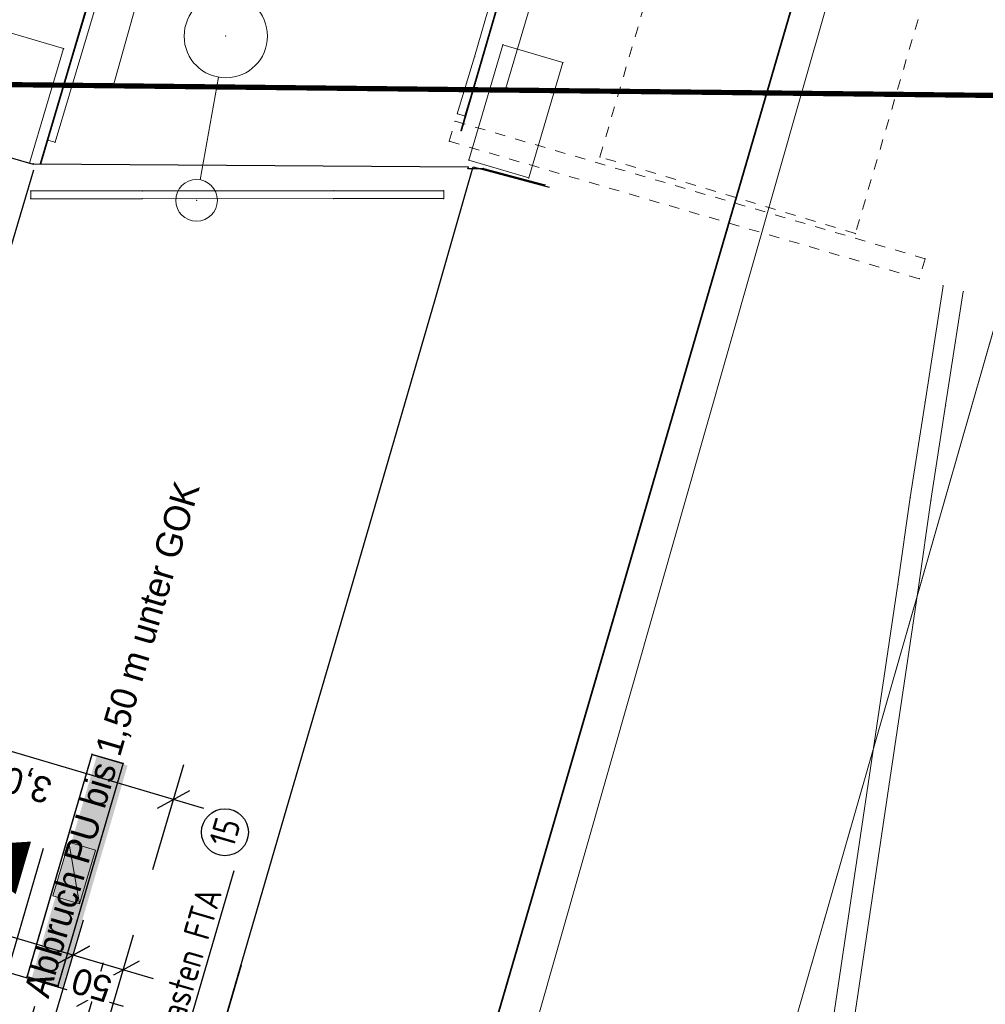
# Model space of a CAD drawing. Header units: millimetres. Extents: x -191 to 81095, y -508122 to 28741.
# Tile 96 of 251: x 5019 to 5028, y 10037 to 10047. Entities that reach past the tile are written whole.
import ezdxf
from ezdxf import colors
from ezdxf.entities.mleader import LeaderData, LeaderLine
from ezdxf.enums import TextEntityAlignment as Align
from ezdxf.math import Vec2, Vec3

# ---------------------------------------------------------------- set-up
doc = ezdxf.new("R2010")
doc.units = ezdxf.units.MM
for name, pattern in [('ACAD_ISO10W100', [18, 12, -3, 0, -3]), ('AUSGEZOGEN', [2, 1, 1]), ('Marx-Verm$0$1', [0]), ('Marx-Verm$0$2', [0.16, 0.06, -0.1]), ('Marx-Verm$0$3', [0.26, 0.11, -0.15]), ('Marx-Verm$0$4', [0.36, 0.16, -0.2]), ('STRICHPUNKT', [1, 0.5, -0.25, 0, -0.25]), ('VE22-087 DB - VST Hervest-Dorsten ALK VA2736$0$1', [0])]:
    doc.linetypes.add(name, pattern=pattern)
doc.layers.get('0').update_dxf_attribs({"color": 251})
for name, color, linetype, lineweight in [('240620_Dorsten Achse$0$EB-2236S-QPLIN-TXT', 7, 'Continuous', 35), ('240620_Dorsten Achse$0$EB-62236R-A-ACHSE', 1, 'Continuous', 35), ('EB-2236R-A-ACHSE', 2, 'Continuous', 35), ('Marx-Verm$0$L_B-Bstg', 251, 'Marx-Verm$0$1', 18), ('Marx-Verm$0$L_BBauwerk', 251, 'Marx-Verm$0$1', 18), ('Marx-Verm$0$L_BKanaele', 251, 'Marx-Verm$0$1', 18), ('Marx-Verm$0$S_B-Bstg', 251, 'Marx-Verm$0$1', 18), ('Marx-Verm$0$S_BBauwerk', 251, 'Marx-Verm$0$1', 18), ('Marx-Verm$0$S_BKanaele', 251, 'Marx-Verm$0$1', 18), ('Marx-Verm$0$S_BVersorg', 251, 'Marx-Verm$0$1', 18), ('TTK-P-Treppe oben', 12, 'Continuous', 25), ('TTK-P-Treppe unten', 12, 'Continuous', 25), ('VE22-087 DB - VST Hervest-Dorsten ALK VA2736$0$AX_Bahnverkehr', 7, 'VE22-087 DB - VST Hervest-Dorsten ALK VA2736$0$1', 18), ('VE22-087 DB - VST Hervest-Dorsten ALK VA2736$0$AX_BauwerkImVerkehrsbereich', 7, 'VE22-087 DB - VST Hervest-Dorsten ALK VA2736$0$1', 18), ('VE22-087 DB - VST Hervest-Dorsten ALK VA2736$0$AX_Flurstueck', 9, 'VE22-087 DB - VST Hervest-Dorsten ALK VA2736$0$1', 18), ('VE22-087 DB - VST Hervest-Dorsten ALK VA2736$0$AX_Gehoelz', 7, 'VE22-087 DB - VST Hervest-Dorsten ALK VA2736$0$1', 18), ('VE22-087 DB - VST Hervest-Dorsten ALK VA2736$0$AX_Gleis', 7, 'VE22-087 DB - VST Hervest-Dorsten ALK VA2736$0$1', 18), ('VE22-087 DB - VST Hervest-Dorsten ALK VA2736$0$AX_UnlandVegetationsloseFlaeche', 7, 'VE22-087 DB - VST Hervest-Dorsten ALK VA2736$0$1', 18)]:
    doc.layers.add(name, color=color, linetype=linetype, lineweight=lineweight)
for name, color, linetype in [('TTK-DB-Grenze', 110, 'AUSGEZOGEN'), ('TTK-P-Abbruch', 40, 'Continuous'), ('TTK-P-Entwässerung unten', 160, 'AUSGEZOGEN'), ('TTK-P-TEXT', 12, 'AUSGEZOGEN'), ('TTK-Schnittlinien 100', 3, 'Continuous'), ('XREF ALK Kataster', 251, 'Continuous'), ('XREF Nachvermessung', 7, 'Continuous'), ('XYYY_44400---_Niederspannungsinstallationsanlagen', 7, 'Continuous'), ('XYYY_44500-T-_Beleuchtungsanlagen_Texte Stromkreis', 10, 'Continuous')]:
    doc.layers.add(name, color=color, linetype=linetype)
doc.styles.add('AKG DIN 6776', font='AKG_DIN67.TTF')
doc.styles.add('iso', font='isocpeur.ttf')
doc.styles.add('ISOCP', font='ISOCP.SHX', dxfattribs={"width": 0.9})
doc.dimstyles.new('TTK', dxfattribs={"dimtxt": 2.5, "dimasz": 2.5, "dimexe": 3.5, "dimexo": 0.1, "dimgap": 1, "dimtad": 1, "dimzin": 0, "dimtxsty": 'AKG DIN 6776', "dimblk": 'OBLIQUE', "dimcen": -0.09, "dimdle": 3, "dimclrd": 256, "dimclre": 256, "dimclrt": 256, "dimadec": 3, "dimazin": 0, "dimtfac": 1, "dimtofl": 0, "dimtmove": 0, "dimatfit": 3, "dimldrblk": 'OBLIQUE', "dimfxl": 7, "dimfxlon": 1, "dimtolj": 1, "dimtzin": 0, "dimlwd": -1, "dimlwe": -1, "dimarcsym": 0})

# ---------------------------------------------------------------- blocks, each defined once
blk = doc.blocks.new('VE22-087 DB - VST Hervest-Dorsten ALK VA2736')
at = {"layer": 'VE22-087 DB - VST Hervest-Dorsten ALK VA2736$0$AX_Bahnverkehr', "color": 253, "linetype": 'VE22-087 DB - VST Hervest-Dorsten ALK VA2736$0$1', "lineweight": 13, "ltscale": 0.5, "true_color": 0x999999}
for points in [[(5033.6675, 10095.3423, 0), (5028.8726, 10095.3904, 0), (5018.4641, 10059.5751, 0), (5016.137, 10051.5662, 0), (5014.5469, 10046.0941, 0), (5019.8293, 10046.0395, 0), (5021.4692, 10051.8812, 0), (5023.222, 10058.1242, 0)], [(5038.2173, 10095.2965, 0), (5026.9787, 10057.414, 0), (5025.4059, 10052.1135, 0), (5023.5924, 10046.0009, 0), (5028.9209, 10045.9456, 0), (5030.807, 10052.4325, 0), (5032.0966, 10056.8697, 0), (5043.2524, 10095.2461, 0)]]:
    blk.add_polyline3d(points, close=True, dxfattribs=at)
blk.add_polyline3d([(5021.5918, 10020.3833, 0), (5025.6313, 10034.4721, 0), (5028.9209, 10045.9456, 0), (5023.5924, 10046.0009, 0), (5019.8293, 10046.0395, 0), (5014.5469, 10046.0941, 0), (5014.0544, 10046.0994, 0), (5013.1337, 10045.9648, 0), (5013.1033, 10045.8689, 0), (5009.6528, 10045.0998, 0), (5008.7208, 10044.6827, 0), (5007.8814, 10044.1411, 0), (5007.1672, 10043.4469, 0), (5006.6477, 10042.5531, 0), (5004.886, 10036.705, 0), (5003.021, 10037.3146, 0), (5002.5052, 10035.8915, 0), (5000.9372, 10031.5697, 0), (4996.6817, 10033.2005, 0), (4996.0058, 10031.812, 0), (5001.6397, 10029.6191, 0), (5002.0924, 10031.1905, 0), (5007.0846, 10029.551, 0), (5004.9421, 10022.3517, 0)], dxfattribs=at)
at = {"layer": 'VE22-087 DB - VST Hervest-Dorsten ALK VA2736$0$AX_BauwerkImVerkehrsbereich', "color": 253, "linetype": 'VE22-087 DB - VST Hervest-Dorsten ALK VA2736$0$1', "lineweight": 13, "ltscale": 0.5, "true_color": 0x999999}
for points in [[(5033.6675, 10095.3423, 0), (5028.8726, 10095.3904, 0), (5018.4641, 10059.5751, 0), (5016.137, 10051.5662, 0), (5014.5469, 10046.0941, 0), (5019.8293, 10046.0395, 0), (5021.4692, 10051.8812, 0), (5023.222, 10058.1242, 0)], [(5038.2173, 10095.2965, 0), (5026.9787, 10057.414, 0), (5025.4059, 10052.1135, 0), (5023.5924, 10046.0009, 0), (5028.9209, 10045.9456, 0), (5030.807, 10052.4325, 0), (5032.0966, 10056.8697, 0), (5043.2524, 10095.2461, 0)]]:
    blk.add_polyline3d(points, close=True, dxfattribs=at)
at = {"layer": 'VE22-087 DB - VST Hervest-Dorsten ALK VA2736$0$AX_Flurstueck', "linetype": 'VE22-087 DB - VST Hervest-Dorsten ALK VA2736$0$1', "lineweight": 13, "ltscale": 0.5}
blk.add_polyline3d([(5045.6009, 10053.3052, 0), (5047.1827, 10057.8876, 0), (5059.3434, 10093.1132, 0), (5059.3448, 10095.0843, 0), (5043.2524, 10095.2461, 0), (5038.2173, 10095.2965, 0), (5033.6675, 10095.3423, 0), (5028.8726, 10095.3904, 0), (5027.7907, 10095.4014, 0), (5027.7511, 10093.4392, 0), (5016.883, 10058.1425, 0), (5015.0418, 10052.1621, 0), (5013.1337, 10045.9648, 0), (5014.0544, 10046.0994, 0), (5014.5469, 10046.0941, 0), (5019.8293, 10046.0395, 0), (5023.5924, 10046.0009, 0), (5028.9209, 10045.9456, 0), (5042.8425, 10045.8026, 0), (5042.8161, 10045.2386, 0)], close=True, dxfattribs=at)
blk.add_polyline3d([(5028.9209, 10045.9456, 0), (5023.5924, 10046.0009, 0), (5019.8293, 10046.0395, 0), (5014.5469, 10046.0941, 0), (5014.0544, 10046.0994, 0), (5013.1337, 10045.9648, 0), (5013.1033, 10045.8689, 0), (5009.6528, 10045.0998, 0), (5008.7208, 10044.6827, 0), (5007.8814, 10044.1411, 0), (5007.1672, 10043.4469, 0), (5006.6477, 10042.5531, 0), (5004.886, 10036.705, 0), (5004.415, 10035.1421, 0), (5002.5052, 10035.8915, 0), (5000.9372, 10031.5697, 0), (4996.6817, 10033.2005, 0), (4996.0058, 10031.812, 0), (5001.6397, 10029.6191, 0), (4996.9839, 10014.4106, 0), (4995.4133, 10009.2822, 0), (4990.7172, 9993.9406, 0)], dxfattribs=at)
at = {"layer": 'VE22-087 DB - VST Hervest-Dorsten ALK VA2736$0$AX_Gehoelz', "color": 3, "linetype": 'VE22-087 DB - VST Hervest-Dorsten ALK VA2736$0$1', "lineweight": 13, "ltscale": 0.5, "true_color": 0x00ff00}
blk.add_polyline3d([(5023.8388, 9939.5474, 0), (5048.1496, 10019.7966, 0), (5052.0987, 10037.4318, 0), (5053.2377, 10042.9334, 0), (5049.9004, 10042.6276, 0), (5042.8161, 10045.2386, 0), (5042.8425, 10045.8026, 0), (5028.9209, 10045.9456, 0), (5025.6313, 10034.4721, 0), (5021.5918, 10020.3833, 0), (5017.8561, 10007.3536, 0), (5013.823, 9993.287, 0), (5011.7577, 9986.0808, 0), (5009.7644, 9979.1287, 0), (5007.8048, 9972.2956, 0)], dxfattribs=at)
at = {"layer": 'VE22-087 DB - VST Hervest-Dorsten ALK VA2736$0$AX_Gleis', "color": 7, "linetype": 'VE22-087 DB - VST Hervest-Dorsten ALK VA2736$0$1', "lineweight": 13, "ltscale": 0.5}
for points in [[(5026.4368, 10045.9717, 0), (5040.5522, 10095.2732, 0)], [(4978.7656, 9881.8367, 0), (4980.9803, 9889.4273, 0), (4984.1207, 9900.2583, 0), (4987.187, 9910.8362, 0), (4990.5042, 9922.1443, 0), (4993.5509, 9932.5285, 0), (4996.8132, 9943.6531, 0), (4998.187, 9948.3368, 0), (5001.4033, 9959.4961, 0), (5004.5402, 9970.38, 0), (5005.8298, 9974.8533, 0), (5008.7099, 9984.7516, 0), (5011.7161, 9995.0806, 0), (5013.2699, 10000.4196, 0), (5015.02, 10006.4364, 0), (5018.1494, 10017.1911, 0), (5021.5904, 10029.015, 0), (5024.8156, 10040.2867, 0), (5026.4368, 10045.9717, 0)]]:
    blk.add_polyline3d(points, dxfattribs=at)
at = {"layer": 'VE22-087 DB - VST Hervest-Dorsten ALK VA2736$0$AX_UnlandVegetationsloseFlaeche', "color": 253, "linetype": 'VE22-087 DB - VST Hervest-Dorsten ALK VA2736$0$1', "lineweight": 13, "ltscale": 0.5, "true_color": 0x999999}
blk.add_polyline3d([(5027.7907, 10095.4014, 0), (5027.7511, 10093.4392, 0), (5016.883, 10058.1425, 0), (5015.0418, 10052.1621, 0), (5013.1337, 10045.9648, 0), (5014.0544, 10046.0994, 0), (5014.5469, 10046.0941, 0), (5019.8293, 10046.0395, 0), (5023.5924, 10046.0009, 0), (5028.9209, 10045.9456, 0), (5042.8425, 10045.8026, 0), (5042.8161, 10045.2386, 0), (5049.9004, 10042.6276, 0), (5053.2377, 10042.9334, 0), (5078.6921, 10094.7327, 0), (5074.5929, 10094.805, 0), (5059.4829, 10095.0821, 0), (5059.3448, 10095.0843, 0), (5043.2524, 10095.2461, 0), (5038.2173, 10095.2965, 0), (5033.6675, 10095.3423, 0), (5028.8726, 10095.3904, 0)], close=True, dxfattribs=at)
blk = doc.blocks.new('_OBLIQUE')
at = {"color": 0, "linetype": 'ByBlock'}
blk.add_line((-0.5, -0.5), (0.5, 0.5), dxfattribs=at)
blk = doc.blocks.new('*D1320')
at = {"layer": 'DEFPOINTS', "color": 0}
for p in [(5019.6401, 10037.3118), (5016.6107, 10036.9374), (5019.2963, 10036.1497)]:
    blk.add_point(p, dxfattribs=at)
at = {"layer": 'TTK-P-Treppe oben'}
for p, q in [((5016.7578, 10037.4346), (5017.0556, 10038.4414)), ((5016.6687, 10038.1909), (5019.9278, 10037.2267)), ((5019.4415, 10036.6406), (5019.7394, 10037.6474))]:
    blk.add_line(p, q, dxfattribs=at)
at = {"layer": 'TTK-P-Treppe oben', "xscale": 0.25, "yscale": 0.25, "zscale": 0.25}
for p, rotation in [((5016.9564, 10038.1058), 163.5187373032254), ((5019.6401, 10037.3118), 343.5187373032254)]:
    blk.add_blockref('_OBLIQUE', p, dxfattribs=dict(at, rotation=rotation))
at = {"layer": 'TTK-P-Treppe oben', "insert": (5018.2291, 10037.475), "char_height": 0.25, "attachment_point": 5, "rotation": 163.51874, "style": 'AKG DIN 6776'}
blk.add_mtext('\\A1;2,80', dxfattribs=at)
blk = doc.blocks.new('_None')
blk = doc.blocks.new('*D1291')
at = {"layer": 'DEFPOINTS', "color": 0}
for p in [(5020.4126, 10039.2114), (5016.6108, 10036.9379), (5019.49, 10036.0928)]:
    blk.add_point(p, dxfattribs=at)
at = {"layer": 'TTK-P-Treppe unten'}
for p, q in [((5017.3367, 10039.3914), (5017.6345, 10040.3983)), ((5017.2476, 10040.1478), (5020.7003, 10039.1263)), ((5020.214, 10038.5401), (5020.5119, 10039.547))]:
    blk.add_line(p, q, dxfattribs=at)
at = {"layer": 'TTK-P-Treppe unten', "xscale": 0.25, "yscale": 0.25, "zscale": 0.25}
for p, rotation in [((5017.5353, 10040.0627), 163.5187373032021), ((5020.4126, 10039.2114), 343.5187373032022)]:
    blk.add_blockref('_OBLIQUE', p, dxfattribs=dict(at, rotation=rotation))
at = {"layer": 'TTK-P-Treppe unten', "insert": (5018.9236, 10039.3976), "char_height": 0.25, "attachment_point": 5, "rotation": 163.51874, "style": 'AKG DIN 6776'}
blk.add_mtext('\\A1;3,00', dxfattribs=at)
blk = doc.blocks.new('*D1289')
at = {"layer": 'DEFPOINTS', "color": 0}
for p in [(5019.4498, 10037.7194), (5016.8139, 10036.5656), (5018.9251, 10035.9459)]:
    blk.add_point(p, dxfattribs=at)
at = {"layer": 'TTK-P-Treppe unten'}
for p, q in [((5017.1414, 10037.6724), (5017.4392, 10038.6792)), ((5017.0523, 10038.4287), (5019.7375, 10037.6343)), ((5019.2512, 10037.0481), (5019.5491, 10038.055))]:
    blk.add_line(p, q, dxfattribs=at)
at = {"layer": 'TTK-P-Treppe unten', "xscale": 0.25, "yscale": 0.25, "zscale": 0.25}
for p, rotation in [((5017.34, 10038.3436), 163.5187373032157), ((5019.4498, 10037.7194), 343.5187373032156)]:
    blk.add_blockref('_OBLIQUE', p, dxfattribs=dict(at, rotation=rotation))
at = {"layer": 'TTK-P-Treppe unten', "insert": (5018.2622, 10037.8164), "char_height": 0.25, "attachment_point": 5, "rotation": 163.51874, "style": 'AKG DIN 6776'}
blk.add_mtext('\\A1;2,20', dxfattribs=at)
blk = doc.blocks.new('*D1288')
at = {"layer": 'DEFPOINTS', "color": 0}
for p in [(5019.93, 10037.5773), (5018.9055, 10035.8792), (5019.3859, 10035.7382)]:
    blk.add_point(p, dxfattribs=at)
at = {"layer": 'TTK-P-Treppe unten'}
for p, q in [((5019.2514, 10037.0481), (5019.5492, 10038.055)), ((5019.7314, 10036.9061), (5020.0293, 10037.9129)), ((5019.1623, 10037.8045), (5020.2177, 10037.4922))]:
    blk.add_line(p, q, dxfattribs=at)
at = {"layer": 'TTK-P-Treppe unten', "xscale": 0.25, "yscale": 0.25, "zscale": 0.25}
for p, rotation in [((5019.4499, 10037.7193), 163.5187373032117), ((5019.93, 10037.5773), 343.5187373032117)]:
    blk.add_blockref('_OBLIQUE', p, dxfattribs=dict(at, rotation=rotation))
at = {"layer": 'TTK-P-Treppe unten', "insert": (5019.6261, 10037.4326), "char_height": 0.25, "attachment_point": 5, "rotation": 163.51874, "style": 'AKG DIN 6776', "bg_fill": 3, "box_fill_scale": 1.1, "bg_fill_color": 256, "bg_fill_true_color": 13158600, "bg_fill_transparency": 0}
blk.add_mtext('\\A1;50', dxfattribs=at)
blk = doc.blocks.new('*D1282')
at = {"layer": 'DEFPOINTS', "color": 0}
for p in [(5021.1236, 10037.8282), (5023.5187, 10037.1113), (5023.2614, 10036.2416)]:
    blk.add_point(p, dxfattribs=at)
at = {"layer": 'TTK-P-Treppe oben'}
for p, q in [((5021.0626, 10037.6221), (5020.7647, 10036.6153)), ((5020.5764, 10037.036), (5023.549, 10036.1565)), ((5023.46, 10036.9129), (5023.1621, 10035.906))]:
    blk.add_line(p, q, dxfattribs=at)
at = {"layer": 'TTK-P-Treppe oben', "xscale": 0.25, "yscale": 0.25, "zscale": 0.25}
for p, rotation in [((5020.864, 10036.9509), 163.5187373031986), ((5023.2614, 10036.2416), 343.5187373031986)]:
    blk.add_blockref('_OBLIQUE', p, dxfattribs=dict(at, rotation=rotation))
at = {"layer": 'TTK-P-Treppe oben', "insert": (5021.9812, 10036.366), "char_height": 0.25, "attachment_point": 5, "rotation": 163.51874, "style": 'AKG DIN 6776'}
blk.add_mtext('\\A1;2,50', dxfattribs=at)
blk = doc.blocks.new('Marx-Verm$0$99')
at = {"color": 0}
blk.add_point((0, 0), dxfattribs=at)
blk = doc.blocks.new('Marx-Verm$0$1')
at = {"color": 0}
blk.add_circle((0, 0), 0.5, dxfattribs=at)
blk.add_point((0, 0), dxfattribs=at)
blk = doc.blocks.new('Marx-Verm$0$73')
at = {"color": 0}
blk.add_line((0, 0.05), (0, 0.3), dxfattribs=at)
for p, xscale, yscale, zscale in [((0, 0.4), 0.2, 0.2, 0.2), ((0, 0), 0.1, 0.1, 0.1)]:
    blk.add_blockref('Marx-Verm$0$1', p, dxfattribs=dict(at, xscale=xscale, yscale=yscale, zscale=zscale))
blk = doc.blocks.new('Marx-Verm$0$14')
at = {"color": 0}
for p, q in [((-0.447, 0.224), (0.447, 0.224)), ((-0.447, -0.224), (-0.447, 0.224)), ((0.447, 0.224), (-0.447, -0.224)), ((0.447, 0.224), (0.447, -0.224)), ((0.447, -0.224), (-0.447, -0.224))]:
    blk.add_line(p, q, dxfattribs=at)
blk.add_solid([(0.447, 0.224), (0.447, -0.224), (-0.447, -0.224)], dxfattribs=at)
blk = doc.blocks.new('Marx-Verm')
at = {"layer": 'Marx-Verm$0$L_B-Bstg', "lineweight": 25, "ltscale": 0.2}
for p, q in [((2567442.3855, 5726900.5084, 37.2925), (2567443.0932, 5726900.3157, 37.2925)), ((2567443.0932, 5726900.3157, 37.2925), (2567443.0939, 5726900.3183, 37.4396)), ((2567443.0939, 5726900.3183, 37.4396), (2567447.2686, 5726900.3421, 37.4773)), ((2567447.2686, 5726900.3421, 37.4773), (2567447.2649, 5726900.3288, 37.3489)), ((2567447.2649, 5726900.3288, 37.3489), (2567447.4149, 5726900.3308, 37.3544)), ((2567447.4149, 5726900.3308, 37.3544), (2567448.0066, 5726900.1807, 37.3553))]:
    blk.add_line(p, q, dxfattribs=at)
at = {"layer": 'Marx-Verm$0$L_B-Bstg', "linetype": 'Marx-Verm$0$1', "ltscale": 0.2}
for p, q in [((2567443.0732, 5726900.0577, 38.5253), (2567444.1428, 5726900.072, 38.5253)), ((2567443.0732, 5726900.0577, 38.5253), (2567443.0742, 5726899.9827, 38.5253)), ((2567444.1428, 5726900.072, 38.5253), (2567445.9819, 5726900.0965, 38.5183)), ((2567445.9819, 5726900.0965, 38.5183), (2567447.0362, 5726900.1106, 38.5253)), ((2567445.9829, 5726900.0215, 38.5183), (2567447.0372, 5726900.0356, 38.5253)), ((2567447.0372, 5726900.0356, 38.5253), (2567447.0362, 5726900.1106, 38.5253)), ((2567443.0742, 5726899.9827, 38.5253), (2567444.1438, 5726899.997, 38.5253)), ((2567444.1438, 5726899.997, 38.5253), (2567445.9829, 5726900.0215, 38.5183))]:
    blk.add_line(p, q, dxfattribs=at)
at = {"layer": 'Marx-Verm$0$L_BBauwerk', "linetype": 'Marx-Verm$0$1', "lineweight": 35, "ltscale": 0.2}
for p, q in [((2567445.9674, 5726910.2908, 36.6103), (2567443.1639, 5726900.3193, 36.6103)), ((2567447.1965, 5726900.6888, 36.6553), (2567449.8034, 5726910.0952, 36.6553))]:
    blk.add_line(p, q, dxfattribs=at)
at = {"layer": 'Marx-Verm$0$L_BBauwerk', "linetype": 'Marx-Verm$0$3', "ltscale": 0.2}
for p, q in [((2567448.5314, 5726900.4553, 35.6538), (2567451.2348, 5726910.1465, 35.6538)), ((2567453.8736, 5726910.0973, 35.6778), (2567450.993, 5726899.751, 35.6778)), ((2567450.993, 5726899.751, 35.6778), (2567448.5314, 5726900.4553, 35.6538))]:
    blk.add_line(p, q, dxfattribs=at)
at = {"layer": 'Marx-Verm$0$L_BBauwerk', "ltscale": 0.2}
for p, q in [((2567447.3156, 5726901.3997, 37.6753), (2567447.7554, 5726902.9864, 37.6753)), ((2567447.3878, 5726901.3793, 37.6753), (2567447.8277, 5726902.9665, 37.6753)), ((2567442.7932, 5726901.5909, 36.6096), (2567443.3708, 5726901.4275, 36.6096)), ((2567447.587, 5726901.518, 36.6596), (2567447.2727, 5726900.4076, 37.2966)), ((2567448.1645, 5726901.3544, 36.6596), (2567447.587, 5726901.518, 36.6596)), ((2567443.3708, 5726901.4275, 36.6096), (2567443.0584, 5726900.3241, 37.2785)), ((2567447.1566, 5726900.8518, 37.6683), (2567447.3156, 5726901.3997, 37.6753)), ((2567447.2286, 5726900.8309, 37.6683), (2567447.3878, 5726901.3793, 37.6753)), ((2567447.8502, 5726900.2441, 37.2966), (2567448.1645, 5726901.3544, 36.6596)), ((2567443.6853, 5726901.0871, 30.7686), (2567447.1247, 5726901.0835, 30.8788)), ((2567447.2286, 5726900.8309, 37.6683), (2567447.1566, 5726900.8518, 37.6683)), ((2567443.0584, 5726900.3241, 37.2785), (2567442.4808, 5726900.4875, 37.2785)), ((2567447.2727, 5726900.4076, 37.2966), (2567447.8502, 5726900.2441, 37.2966))]:
    blk.add_line(p, q, dxfattribs=at)
at = {"layer": 'Marx-Verm$0$L_BBauwerk', "linetype": 'Marx-Verm$0$1', "ltscale": 0.2}
for p, q in [((2567443.73, 5726902.307, 37.6033), (2567443.2282, 5726900.548, 37.6103)), ((2567443.3003, 5726900.5274, 37.6103), (2567443.8022, 5726902.2866, 37.6033)), ((2567443.2282, 5726900.548, 37.6103), (2567443.3003, 5726900.5274, 37.6103))]:
    blk.add_line(p, q, dxfattribs=at)
at = {"layer": 'Marx-Verm$0$L_BBauwerk', "linetype": 'Marx-Verm$0$4', "lineweight": 35, "ltscale": 0.2}
for p, q in [((2567442.9651, 5726901.0823, 35.2353), (2567440.068, 5726901.0809, 35.2353)), ((2567443.6856, 5726901.0871, 35.7953), (2567442.9651, 5726901.0823, 35.795)), ((2567442.9651, 5726901.0823, 35.795), (2567442.9651, 5726901.0823, 35.2353)), ((2567446.2916, 5726901.0826, 35.8253), (2567443.6856, 5726901.0871, 35.7953)), ((2567447.572, 5726901.083, 35.8253), (2567446.2916, 5726901.0826, 35.8253)), ((2567450.5631, 5726901.0767, 35.3453), (2567447.572, 5726901.083, 35.345)), ((2567447.572, 5726901.083, 35.345), (2567447.572, 5726901.083, 35.8253)), ((2567456.5623, 5726901.0886, 35.3453), (2567450.5631, 5726901.0767, 35.3453))]:
    blk.add_line(p, q, dxfattribs=at)
at = {"layer": 'Marx-Verm$0$L_BBauwerk', "linetype": 'Marx-Verm$0$2', "ltscale": 0.2}
for p, q in [((2567440.0681, 5726901.0828, 30.9134), (2567443.6853, 5726901.0871, 30.7686)), ((2567447.1247, 5726901.0834, 30.8788), (2567447.572, 5726901.083, 30.8932)), ((2567447.572, 5726901.083, 30.8932), (2567450.5638, 5726901.0838, 30.8277)), ((2567450.5638, 5726901.0838, 30.8277), (2567452.8871, 5726901.0825, 30.8636))]:
    blk.add_line(p, q, dxfattribs=at)
at = {"layer": 'Marx-Verm$0$L_BBauwerk', "linetype": 'Marx-Verm$0$4', "ltscale": 0.2}
for p, q in [((2567447.0832, 5726900.5865, 36.4753), (2567447.1369, 5726900.7792, 36.4753)), ((2567447.1369, 5726900.7792, 36.4753), (2567451.6649, 5726899.5185, 36.4753)), ((2567451.6113, 5726899.3259, 36.4753), (2567447.0832, 5726900.5865, 36.4753)), ((2567451.6649, 5726899.5185, 36.4753), (2567451.6113, 5726899.3259, 36.4753))]:
    blk.add_line(p, q, dxfattribs=at)
at = {"layer": 'Marx-Verm$0$L_BKanaele', "ltscale": 0.2}
for p, q in [((2567451.8408, 5726899.262, 36.4753), (2567451.682, 5726898.1443, 36.6316)), ((2567452.0351, 5726899.2079, 36.4753), (2567451.88, 5726898.1162, 36.6316)), ((2567451.682, 5726898.1443, 36.6316), (2567451.5516, 5726897.2266, 36.6009)), ((2567451.88, 5726898.1162, 36.6316), (2567451.7499, 5726897.1997, 36.6009)), ((2567451.5516, 5726897.2266, 36.6009), (2567451.4442, 5726896.393, 36.6271)), ((2567451.7499, 5726897.1997, 36.6009), (2567451.6425, 5726896.3668, 36.6271)), ((2567451.4442, 5726896.393, 36.6271), (2567450.6148, 5726890.284, 36.6116)), ((2567451.6425, 5726896.3668, 36.6271), (2567450.8112, 5726890.244, 36.6116)), ((2567443.7307, 5726894.664, 37.0159), (2567443.1333, 5726892.519, 36.86)), ((2567443.7342, 5726894.6578, 38.3953), (2567443.1394, 5726892.5224, 38.3953)), ((2567444.0338, 5726894.5795, 37.0159), (2567443.7307, 5726894.664, 37.0159)), ((2567443.7342, 5726894.6578, 38.3953), (2567443.7307, 5726894.664, 37.0159)), ((2567444.0276, 5726894.576, 38.3953), (2567443.7342, 5726894.6578, 38.3953)), ((2567443.4328, 5726892.4409, 38.3953), (2567444.0276, 5726894.576, 38.3953)), ((2567443.4363, 5726892.4347, 36.86), (2567444.0338, 5726894.5795, 37.0159)), ((2567444.0276, 5726894.576, 38.3953), (2567444.0338, 5726894.5795, 37.0159)), ((2567443.1394, 5726892.5224, 38.3953), (2567443.1333, 5726892.519, 36.86)), ((2567443.1333, 5726892.519, 36.86), (2567443.4363, 5726892.4347, 36.86)), ((2567443.1394, 5726892.5224, 38.3953), (2567443.4328, 5726892.4409, 38.3953)), ((2567443.4328, 5726892.4409, 38.3953), (2567443.4363, 5726892.4347, 36.86))]:
    blk.add_line(p, q, dxfattribs=at)
at = {"layer": 'Marx-Verm$0$S_B-Bstg'}
for name, p, xscale, yscale, zscale, rotation in [('Marx-Verm$0$73', (2567444.6661, 5726899.9881, 37.45), 4, 4, 4, 350.6407512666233), ('Marx-Verm$0$99', (2567443.0732, 5726900.0577, 38.5253), 0.2000000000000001, 0.2000000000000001, 0.2000000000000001, 0.7647512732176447), ('Marx-Verm$0$99', (2567444.1428, 5726900.072, 38.5253), 0.2, 0.2, 0.2, 0.7647512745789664), ('Marx-Verm$0$99', (2567445.9819, 5726900.0965, 38.5183), 0.2, 0.2, 0.2, 0.7647512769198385), ('Marx-Verm$0$99', (2567447.0362, 5726900.1106, 38.5253), 0.2000000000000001, 0.2000000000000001, 0.2000000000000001, 0.7647512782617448), ('Marx-Verm$0$99', (2567447.0372, 5726900.0356, 38.5253), 0.2, 0.2, 0.2, 0.7647512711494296), ('Marx-Verm$0$99', (2567443.0742, 5726899.9827, 38.5253), 0.2, 0.2, 0.2, 0.7647512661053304), ('Marx-Verm$0$99', (2567444.1438, 5726899.997, 38.5253), 0.2, 0.2, 0.2, 0.7647512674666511), ('Marx-Verm$0$99', (2567445.9829, 5726900.0215, 38.5183), 0.2, 0.2, 0.2, 0.7647512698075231)]:
    blk.add_blockref(name, p, dxfattribs=dict(at, xscale=xscale, yscale=yscale, zscale=zscale, rotation=rotation))
at = {"layer": 'Marx-Verm$0$S_B-Bstg', "lineweight": 25}
for p, xscale, yscale, zscale, rotation in [((2567443.0939, 5726900.3183, 37.4396), 0.2000000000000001, 0.2000000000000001, 0.2000000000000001, 0.7647512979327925), ((2567447.2649, 5726900.3288, 37.3489), 0.2, 0.2, 0.2, 0.764751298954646), ((2567447.2686, 5726900.3421, 37.4773), 0.2000000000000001, 0.2000000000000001, 0.2000000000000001, 0.7647513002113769), ((2567447.4149, 5726900.3308, 37.3544), 0.2, 0.2, 0.2, 0.7647512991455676), ((2567443.0932, 5726900.3157, 37.2925), 0.2000000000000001, 0.2000000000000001, 0.2000000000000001, 0.7647512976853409), ((2567448.0066, 5726900.1807, 37.3553), 0.2000000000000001, 0.2000000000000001, 0.2000000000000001, 0.7647512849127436)]:
    blk.add_blockref('Marx-Verm$0$99', p, dxfattribs=dict(at, xscale=xscale, yscale=yscale, zscale=zscale, rotation=rotation))
at = {"layer": 'Marx-Verm$0$S_BBauwerk'}
for p, xscale, yscale, zscale, rotation in [((2567447.587, 5726901.518, 36.6596), 0.2, 0.2, 0.2, 0.7647514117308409), ((2567443.3708, 5726901.4275, 36.6096), 0.2, 0.2, 0.2, 0.7647514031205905), ((2567447.3156, 5726901.3997, 37.6753), 0.2, 0.2, 0.2, 0.764751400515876), ((2567447.3878, 5726901.3793, 37.6753), 0.2, 0.2, 0.2, 0.764751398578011), ((2567448.1645, 5726901.3544, 36.6596), 0.2, 0.2, 0.2, 0.7647513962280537), ((2567443.6853, 5726901.0871, 30.7686), 0.2, 0.2, 0.2, 0.7647513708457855), ((2567447.572, 5726901.083, 30.8932), 0.1999999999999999, 0.1999999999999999, 0.1999999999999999, 0.7647513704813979), ((2567450.5638, 5726901.0838, 30.8277), 0.2, 0.2, 0.2, 0.7647513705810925), ((2567447.1566, 5726900.8518, 37.6683), 0.2, 0.2, 0.2, 0.7647513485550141), ((2567447.2286, 5726900.8309, 37.6683), 0.2, 0.2, 0.2, 0.7647513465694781), ((2567447.1369, 5726900.7792, 36.4753), 0.2, 0.2, 0.2, 0.7647513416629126), ((2567443.2282, 5726900.548, 37.6103), 0.2, 0.2, 0.2, 0.764751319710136), ((2567443.3003, 5726900.5274, 37.6103), 0.2, 0.2, 0.2, 0.7647513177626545), ((2567447.0832, 5726900.5865, 36.4753), 0.2000000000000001, 0.2000000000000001, 0.2000000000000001, 0.7647513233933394), ((2567448.5314, 5726900.4553, 35.6538), 0.1999999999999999, 0.1999999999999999, 0.1999999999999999, 0.7647513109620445), ((2567443.0584, 5726900.3241, 37.2785), 0.2, 0.2, 0.2, 0.7647512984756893), ((2567447.2727, 5726900.4076, 37.2966), 0.2000000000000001, 0.2000000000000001, 0.2000000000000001, 0.7647513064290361), ((2567447.8502, 5726900.2441, 37.2966), 0.2, 0.2, 0.2, 0.764751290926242), ((2567450.993, 5726899.751, 35.6778), 0.2, 0.2, 0.2, 0.7647512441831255), ((2567451.6649, 5726899.5185, 36.4753), 0.2, 0.2, 0.2, 0.7647512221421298), ((2567451.6113, 5726899.3259, 36.4753), 0.2, 0.2, 0.2, 0.7647512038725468)]:
    blk.add_blockref('Marx-Verm$0$99', p, dxfattribs=dict(at, xscale=xscale, yscale=yscale, zscale=zscale, rotation=rotation))
at = {"layer": 'Marx-Verm$0$S_BBauwerk', "lineweight": 35}
for p, xscale, yscale, zscale, rotation in [((2567442.9651, 5726901.0823, 35.795), 0.2000000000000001, 0.2000000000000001, 0.2000000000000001, 0.7647513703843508), ((2567442.9651, 5726901.0823, 35.2353), 0.2000000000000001, 0.2000000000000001, 0.2000000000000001, 0.7647513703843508), ((2567443.6856, 5726901.0871, 35.7953), 0.2, 0.2, 0.2, 0.7647513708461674), ((2567446.2916, 5726901.0826, 35.8253), 0.2, 0.2, 0.2, 0.764751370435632), ((2567446.2921, 5726901.0852, 35.8253), 0.2, 0.2, 0.2, 0.7647513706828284), ((2567447.572, 5726901.083, 35.345), 0.1999999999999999, 0.1999999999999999, 0.1999999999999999, 0.7647513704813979), ((2567447.572, 5726901.083, 35.8253), 0.1999999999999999, 0.1999999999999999, 0.1999999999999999, 0.7647513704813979), ((2567450.5631, 5726901.0767, 35.3453), 0.2, 0.2, 0.2, 0.7647513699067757), ((2567447.1965, 5726900.6888, 36.6553), 0.2000000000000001, 0.2000000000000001, 0.2000000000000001, 0.7647513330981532), ((2567443.1639, 5726900.3193, 36.6103), 0.2, 0.2, 0.2, 0.7647512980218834)]:
    blk.add_blockref('Marx-Verm$0$99', p, dxfattribs=dict(at, xscale=xscale, yscale=yscale, zscale=zscale, rotation=rotation))
at = {"layer": 'Marx-Verm$0$S_BKanaele'}
for p, xscale, yscale, zscale, rotation in [((2567451.8408, 5726899.262, 36.4753), 0.2, 0.2, 0.2, 0.7647511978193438), ((2567452.0351, 5726899.2079, 36.4753), 0.2000000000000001, 0.2000000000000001, 0.2000000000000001, 0.7647511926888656), ((2567451.682, 5726898.1443, 36.6316), 0.2, 0.2, 0.2, 0.7647510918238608), ((2567451.88, 5726898.1162, 36.6316), 0.2, 0.2, 0.2, 0.7647510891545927), ((2567451.5516, 5726897.2266, 36.6009), 0.2, 0.2, 0.2, 0.7647510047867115), ((2567451.7499, 5726897.1997, 36.6009), 0.2, 0.2, 0.2, 0.764751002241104), ((2567451.4442, 5726896.393, 36.6271), 0.2, 0.2, 0.2, 0.7647509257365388), ((2567451.6425, 5726896.3668, 36.6271), 0.2, 0.2, 0.2, 0.7647509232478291), ((2567443.7307, 5726894.664, 37.2953), 0.2, 0.2, 0.2, 0.7647507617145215), ((2567443.7307, 5726894.664, 37.0159), 0.2, 0.2, 0.2, 0.7647507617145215), ((2567443.7342, 5726894.6578, 38.3953), 0.2000000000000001, 0.2000000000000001, 0.2000000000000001, 0.7647507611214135), ((2567444.0276, 5726894.576, 38.3953), 0.1999999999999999, 0.1999999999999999, 0.1999999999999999, 0.7647507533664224), ((2567444.0338, 5726894.5795, 37.0159), 0.2, 0.2, 0.2, 0.7647507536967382), ((2567443.1333, 5726892.519, 36.86), 0.2000000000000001, 0.2000000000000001, 0.2000000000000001, 0.7647505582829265), ((2567443.1394, 5726892.5224, 38.3953), 0.2, 0.2, 0.2, 0.7647505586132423), ((2567443.4328, 5726892.4409, 38.3953), 0.2000000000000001, 0.2000000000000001, 0.2000000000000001, 0.7647505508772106), ((2567443.4363, 5726892.4347, 36.86), 0.2, 0.2, 0.2, 0.7647505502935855)]:
    blk.add_blockref('Marx-Verm$0$99', p, dxfattribs=dict(at, xscale=xscale, yscale=yscale, zscale=zscale, rotation=rotation))
at = {"layer": 'Marx-Verm$0$S_BVersorg', "xscale": 0.6, "yscale": 0.6, "zscale": 0.6, "rotation": 254.1567506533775}
blk.add_blockref('Marx-Verm$0$14', (2567443.5744, 5726893.5217, 38.4), dxfattribs=at)
blk = doc.blocks.new('Stromkreis AVT I.2')
blk.add_wipeout([(0, 2.25), (-0.282, 2.232), (-0.56, 2.179), (-0.828, 2.092), (-1.084, 1.972), (-1.323, 1.82), (-1.54, 1.64), (-1.734, 1.434), (-1.9, 1.206), (-2.036, 0.958), (-2.14, 0.695), (-2.21, 0.422), (-2.246, 0.141), (-2.246, -0.141), (-2.21, -0.422), (-2.14, -0.695), (-2.036, -0.958), (-1.9, -1.206), (-1.734, -1.434), (-1.54, -1.64), (-1.323, -1.82), (-1.084, -1.972), (-0.828, -2.092), (-0.56, -2.179), (-0.282, -2.232), (0, -2.25), (0.282, -2.232), (0.56, -2.179), (0.828, -2.092), (1.084, -1.972), (1.323, -1.82), (1.54, -1.64), (1.734, -1.434), (1.9, -1.206), (2.036, -0.958), (2.14, -0.695), (2.21, -0.422), (2.246, -0.141), (2.246, 0.141), (2.21, 0.422), (2.14, 0.695), (2.036, 0.958), (1.9, 1.206), (1.734, 1.434), (1.54, 1.64), (1.323, 1.82), (1.084, 1.972), (0.828, 2.092), (0.56, 2.179), (0.282, 2.232)])
blk.add_circle((0, 0), 2.25)
at = {"style": 'iso', "width": 0.85}
blk.add_attdef('STROMKREIS', text='', height=2.5, dxfattribs=at).set_placement((0, 0), align=Align.MIDDLE)

msp = doc.modelspace()

# ---------------------------------------------------------------- linework, layer by layer
at = {"layer": 'EB-2236R-A-ACHSE', "color": 251, "linetype": 'STRICHPUNKT', "ltscale": 10, "flags": 128}
msp.add_lwpolyline([(4859.5023, 9422.7991), (4872.5111, 9471.0772, 0.017829), (4877.336, 9491.9135), (4880.4653, 9508.02), (4883.3275, 9522.7521, -0.017829), (4892.8165, 9563.7303), (4973.3358, 9862.5526, -0.005234), (4993.1404, 9933.1032), (5038.7866, 10089.4023, -0.000207), (5041.243, 10097.8005, -0.000622), (5043.0075, 10103.7962, -0.001037), (5045.2677, 10111.3834, -0.001452), (5047.3238, 10118.1617, -0.001867), (5049.6226, 10125.5629, -0.002282), (5051.8304, 10132.4685, -0.002696), (5054.2415, 10139.7588, -0.003111), (5056.621, 10146.6826, -0.066775), (5124.7421, 10280.5927, -0.032347), (5164.8034, 10331.3033, -0.004102), (5170.5722, 10337.6024, -0.003555), (5176.7229, 10344.1154, -0.003008), (5182.6106, 10350.1881, -0.002461), (5188.9749, 10356.6105, -0.001914), (5194.8429, 10362.4292, -0.001367), (5201.4438, 10368.8894, -0.00082), (5206.6772, 10373.9666, -0.000273), (5214.0197, 10381.0588), (5282.892, 10447.5106)], format="xyb", dxfattribs=at)

# ---------------------------------------------------------------- next in the draw order: block references
at = {"layer": 'XREF ALK Kataster', "color": 251}
msp.add_blockref('VE22-087 DB - VST Hervest-Dorsten ALK VA2736', (0, 0), dxfattribs=at)

# ---------------------------------------------------------------- next in the draw order: linework, layer by layer
at = {"layer": 'TTK-Schnittlinien 100', "color": 251, "linetype": 'ByBlock', "ltscale": 0.03}
msp.add_lwpolyline([(5018.9713, 10038.5549, 0.525, 0, 0), (5018.2747, 10038.7583, 0, 0, 0)], format="xyseb", dxfattribs=at)

# ---------------------------------------------------------------- next in the draw order: dimensions: what is measured, and where the dimension line sits
at = {"layer": 'TTK-P-Treppe oben', "color": 251}
dim = msp.add_linear_dim(base=(5019.6401, 10037.3118), p1=(5016.6107, 10036.9374), p2=(5019.2963, 10036.1497), angle=163.51874, dimstyle='TTK', override={"dimscale": 0, "dimdec": 2}, dxfattribs=at)
dim.commit()
dim.dimension.update_dxf_attribs({"geometry": '*D1320', "text_midpoint": (5018.2291, 10037.475)})
dim = msp.add_linear_dim(base=(5023.2614, 10036.2416), p1=(5021.1236, 10037.8282), p2=(5023.5187, 10037.1113), angle=163.51874, dimstyle='TTK', override={"dimscale": 0}, dxfattribs=at)
dim.commit()
dim.dimension.update_dxf_attribs({"geometry": '*D1282', "text_midpoint": (5022.0504, 10036.5999), "dimtype": 160})
at = {"layer": 'TTK-P-Treppe unten', "color": 251}
for base, p1, p2, picture, middle in [((5020.4126, 10039.2114), (5016.6108, 10036.9379), (5019.49, 10036.0928), '*D1291', (5018.9928, 10039.6314)), ((5019.4498, 10037.7194), (5016.8139, 10036.5656), (5018.9251, 10035.9459), '*D1289', (5018.3314, 10038.0503))]:
    dim = msp.add_linear_dim(base=base, p1=p1, p2=p2, angle=163.51874, dimstyle='TTK', override={"dimscale": 0}, dxfattribs=at)
    dim.commit()
    dim.dimension.update_dxf_attribs({"geometry": picture, "text_midpoint": middle, "dimtype": 160})

# ---------------------------------------------------------------- next in the draw order: leaders
at = {"layer": 'TTK-P-TEXT', "color": 251}
ml = msp.add_multileader_mtext('Standard', dxfattribs=at)
ml.set_content('\\A1;Abbruch PU bis 1,50 m unter GOK', color=256, style='AKG DIN 6776')
ml.set_leader_properties(color=162)
ml.set_arrow_properties(name='NONE')
ml.build(insert=Vec2(0, 0))
ml.multileader.update_dxf_attribs({"dogleg_length": 3, "arrow_head_size": 0.3, "scale": 0.1})
ctx = ml.context
ctx.base_point, ctx.scale, ctx.char_height, ctx.arrow_head_size, ctx.landing_gap_size, ctx.plane_origin, ctx.plane_x_axis, ctx.plane_y_axis = Vec3(5019.0802, 10037.2276), 0.1, 0.25, 0.3, 0.1, Vec3(5019.251, 10035.8272), Vec3(0.283702, 0.958913), Vec3(-0.958913, 0.283702)
notes = []
notes.append((ctx, [(0, (1, 1, 0), (5018.9961, 10036.9396), (0.283702, 0.958913), 0.3, [(0, [(5019.251, 10035.8272)], 0, [])])]))
ctx.mtext.insert, ctx.mtext.text_direction, ctx.mtext.rotation, ctx.mtext.flow_direction = Vec3(5018.9718, 10037.3639), Vec3(0.283702, 0.958913), 1.283144, 5
for ctx, leaders in notes:
    for number, flags, end, landing, length, lines in leaders:
        leader = LeaderData()
        leader.index, (leader.has_last_leader_line, leader.has_dogleg_vector, leader.attachment_direction) = number, flags
        leader.last_leader_point, leader.dogleg_vector, leader.dogleg_length = Vec3(end), Vec3(landing), length
        for number, points, colour, breaks in lines:
            line = LeaderLine()
            line.index, line.vertices, line.color, line.breaks = number, Vec3.list(points), colors.encode_raw_color(colour), breaks
            leader.lines.append(line)
        ctx.leaders.append(leader)

# ---------------------------------------------------------------- next in the draw order: dimensions: what is measured, and where the dimension line sits
at = {"layer": 'TTK-P-Treppe unten', "color": 251}
dim = msp.add_linear_dim(base=(5019.93, 10037.5773), p1=(5018.9055, 10035.8792), p2=(5019.3859, 10035.7382), angle=163.51874, dimstyle='TTK', override={"dimscale": 0, "dimdec": 0, "dimlfac": 100, "dimtmove": 0, "dimtfill": 1}, dxfattribs=at)
dim.commit()
dim.dimension.update_dxf_attribs({"geometry": '*D1288', "text_midpoint": (5019.69, 10037.6483), "dimtype": 160})

# ---------------------------------------------------------------- next in the draw order: hatches: boundary and pattern name
at = {"layer": 'TTK-P-Entwässerung unten', "transparency": 33554483}
h = msp.add_hatch(color=251, dxfattribs=at)
h.dxf.hatch_style = 1
h.paths.add_polyline_path([(5019.6733, 10039.6199), (5019.0501, 10037.4927), (5019.3458, 10037.401), (5019.9718, 10039.5376)])

# ---------------------------------------------------------------- next in the draw order: linework, layer by layer
at = {"layer": '240620_Dorsten Achse$0$EB-2236S-QPLIN-TXT', "color": 251}
msp.add_lwpolyline([(4957.0189, 9802.0029), (4960.4624, 9814.7823), (4967.8193, 9842.0854), (4972.1651, 9858.2136), (4978.7055, 9882.2571), (4985.7172, 9907.3234), (4991.1872, 9926.3955), (4996.2977, 9943.9196), (5000.3648, 9957.8458), (5003.2259, 9967.6428), (5007.1828, 9981.1918), (5010.7385, 9993.3671), (5014.7483, 10007.0971), (5018.773, 10020.8782), (5022.8279, 10034.7629), (5026.8858, 10048.6579), (5031.4499, 10064.286), (5035.0312, 10076.5489), (5039.4841, 10091.7904)], dxfattribs=at)
at = {"layer": '240620_Dorsten Achse$0$EB-62236R-A-ACHSE', "color": 251}
msp.add_line((4993.1396, 9933.1056), (5036.0103, 10079.9016), dxfattribs=at)
at = {"layer": 'TTK-DB-Grenze', "color": 251, "const_width": 0.05}
msp.add_lwpolyline([(5042.8458, 10045.8044), (5013.8513, 10046.1222), (5009.6545, 10045.1015), (5007.1688, 10043.4486), (5006.7196, 10042.5141), (5004.6043, 10036.1578), (5002.7645, 10036.6043), (5000.9385, 10031.5707), (4996.7392, 10033.18), (4996.0068, 10031.8131), (5001.641, 10029.62), (4990.7179, 9993.9397), (4984.0921, 9990.7105), (4981.0171, 9989.3916), (4978.8853, 9987.4707), (4976.7198, 9984.5919), (4969.9593, 9970.9423), (4968.0026, 9943.2645), (4963.9618, 9931.1272), (4950.021, 9850.1348), (4938.687, 9799.6406, 0.535789), (4943.8348, 9790.9592), (4974.5583, 9795.9093)], format="xyb", dxfattribs=at)
at = {"layer": 'TTK-P-Abbruch', "color": 251}
msp.add_line((5016.6108, 10036.9379), (5019.0704, 10045.2513), dxfattribs=at)
msp.add_lwpolyline([(5019.6884, 10032.9252), (5020.3441, 10035.1706), (5021.5001, 10039.129), (5022.1126, 10041.226), (5022.925, 10044.0078), (5023.243, 10045.1252), (5023.2885, 10045.2802), (5024.019, 10045.0853)], dxfattribs=at)
at = {"layer": 'TTK-Schnittlinien 100', "color": 251, "linetype": 'ACAD_ISO10W100', "ltscale": 0.5}
msp.add_line((5019.1625, 10038.7409), (5016.7403, 10030.447), dxfattribs=at)

# ---------------------------------------------------------------- next in the draw order: block references
at = {"layer": 'XREF Nachvermessung', "color": 251, "rotation": 359.2603692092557}
msp.add_blockref('Marx-Verm', (-2636136.5692, -5683235.6624), dxfattribs=at)

# ---------------------------------------------------------------- next in the draw order: leaders
at = {"layer": 'XYYY_44400---_Niederspannungsinstallationsanlagen', "color": 10}
ml = msp.add_multileader_mtext('Standard', dxfattribs=at)
ml.set_content('Anschlusskasten FTA', color=256, style='ISOCP')
ml.set_leader_properties()
ml.set_arrow_properties(name='NONE')
ml.build(insert=Vec2(0, 0))
ml.multileader.update_dxf_attribs({"text_left_attachment_type": 5, "text_right_attachment_type": 5, "dogleg_length": 0.0313, "arrow_head_size": 0.09})
ctx = ml.context
ctx.base_point, ctx.char_height, ctx.arrow_head_size, ctx.landing_gap_size, ctx.plane_origin, ctx.plane_x_axis, ctx.plane_y_axis = Vec3(5020.1687, 10035.7075), 0.25, 0.09, 0.0313, Vec3(5020.7693, 10037.7868), Vec3(0.280886, 0.959741), Vec3(-0.959741, 0.280886)
ctx.left_attachment, ctx.right_attachment = 5, 5
notes = []
notes.append((ctx, [(0, (1, 1, 0), (5020.16, 10035.6775), (0.280886, 0.959741), 0.0313, [(0, [(5018.883, 10035.802)], 0, [])])]))
ctx.mtext.insert, ctx.mtext.text_direction, ctx.mtext.rotation, ctx.mtext.width, ctx.mtext.flow_direction = Vec3(5019.8896, 10035.8218), Vec3(0.280886, 0.959741), 5.040055, 2.879042, 5
ctx.mtext.has_bg_fill, ctx.mtext.bg_color, ctx.mtext.bg_scale_factor, ctx.mtext.bg_transparency, ctx.mtext.use_window_bg_color = 1, -1073741824, 1.1, 0, 1
for ctx, leaders in notes:
    for number, flags, end, landing, length, lines in leaders:
        leader = LeaderData()
        leader.index, (leader.has_last_leader_line, leader.has_dogleg_vector, leader.attachment_direction) = number, flags
        leader.last_leader_point, leader.dogleg_vector, leader.dogleg_length = Vec3(end), Vec3(landing), length
        for number, points, colour, breaks in lines:
            line = LeaderLine()
            line.index, line.vertices, line.color, line.breaks = number, Vec3.list(points), colors.encode_raw_color(colour), breaks
            leader.lines.append(line)
        ctx.leaders.append(leader)

# ---------------------------------------------------------------- next in the draw order: block references
at = {"layer": 'XYYY_44500-T-_Beleuchtungsanlagen_Texte Stromkreis', "xscale": 0.1000000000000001, "yscale": 0.1000000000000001, "zscale": 0.1, "rotation": 73.68688866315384}
msp.add_blockref('Stromkreis AVT I.2', (5020.9059, 10038.8963), dxfattribs=at).add_auto_attribs({'STROMKREIS': '15'})

doc.saveas('drawing.dxf')
